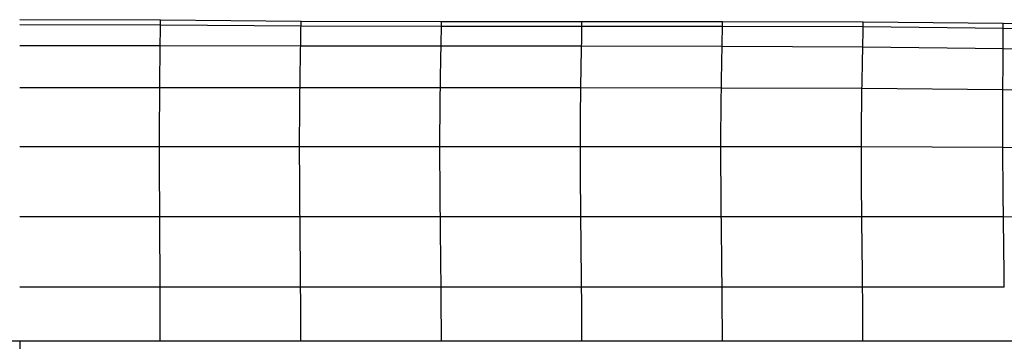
# Paper-space layout '_Right' of a CAD drawing. Header units: millimetres. Extents: x -155 to 619, y 0 to 686.
# Tile 7 of 8: x 222 to 396, y 466 to 523. Entities that reach past the tile are written whole.
import ezdxf

# ---------------------------------------------------------------- set-up
doc = ezdxf.new("R2010")
doc.units = ezdxf.units.MM

psp = doc.layouts.new('_Right')

# ---------------------------------------------------------------- linework, layer by layer
at = {"color": 7, "linetype": 'Continuous', "lineweight": 25}
for p, q in [((247.01, 522.76), (222.15, 522.87)), ((247, 521.89), (222.15, 521.96)), ((271.8, 521.76), (247, 521.89)), ((271.82, 522.58), (247.01, 522.76)), ((296.59, 521.7), (271.8, 521.76)), ((296.6, 522.5), (271.82, 522.58)), ((321.37, 521.69), (296.59, 521.7)), ((321.38, 522.49), (296.6, 522.5)), ((346.18, 521.68), (321.37, 521.69)), ((346.18, 522.48), (321.38, 522.49)), ((370.99, 522.41), (346.18, 522.48)), ((370.99, 521.59), (346.18, 521.68)), ((395.71, 522.22), (370.99, 522.41)), ((395.72, 521.32), (370.99, 521.59)), ((419.75, 521.75), (395.71, 522.22)), ((419.79, 520.79), (395.72, 521.32)), ((246.95, 518.25), (222.15, 518.27)), ((271.74, 518.21), (246.95, 518.25)), ((296.52, 518.19), (271.74, 518.21)), ((321.31, 518.19), (296.52, 518.19)), ((346.12, 518.17), (321.31, 518.19)), ((370.94, 518.04), (346.12, 518.17)), ((395.71, 517.71), (370.94, 518.04)), ((420.07, 517.15), (395.71, 517.71)), ((246.88, 510.84), (222.15, 510.84)), ((271.62, 510.84), (246.88, 510.84)), ((296.39, 510.84), (271.62, 510.84)), ((321.18, 510.84), (296.39, 510.84)), ((345.98, 510.82), (321.18, 510.84)), ((370.79, 510.74), (345.98, 510.82)), ((395.65, 510.51), (370.79, 510.74)), ((420.72, 510.07), (395.65, 510.51)), ((246.84, 500.45), (222.15, 500.45)), ((271.55, 500.45), (246.84, 500.45)), ((296.31, 500.45), (271.55, 500.45)), ((321.1, 500.45), (296.31, 500.45)), ((345.9, 500.45), (321.1, 500.45)), ((370.7, 500.43), (345.9, 500.45)), ((395.64, 500.34), (370.7, 500.43)), ((421.44, 500.1), (395.64, 500.34)), ((246.88, 488.12), (222.15, 488.11)), ((271.62, 488.12), (246.88, 488.12)), ((296.39, 488.12), (271.62, 488.12)), ((321.18, 488.12), (296.39, 488.12)), ((345.97, 488.12), (321.18, 488.12)), ((370.77, 488.12), (345.97, 488.12)), ((395.76, 488.1), (370.77, 488.12)), ((421.92, 487.98), (395.76, 488.1)), ((450.94, 466.18), (-6.63, 466.18))]:
    psp.add_line(p, q, dxfattribs=at)
at = {"color": 7, "linetype": 'Continuous', "lineweight": 25, "flags": 128}
for points in [[(246.94, 475.69), (241.94, 475.69), (232.05, 475.69), (228.42, 475.69), (222.15, 475.69)], [(271.73, 475.69), (265.11, 475.69), (258.5, 475.69), (246.94, 475.69)], [(296.52, 475.69), (291.52, 475.69), (281.62, 475.69), (277.99, 475.69), (271.73, 475.69)], [(321.31, 475.69), (314.7, 475.69), (308.08, 475.69), (296.52, 475.69)], [(346.11, 475.69), (340.94, 475.69), (331.13, 475.69), (329.59, 475.69), (323.45, 475.69), (321.31, 475.69)], [(370.9, 475.69), (367.15, 475.69), (359.64, 475.69), (352.87, 475.69), (346.11, 475.69)], [(222.15, 466.18), (222.15, 465.99), (222.15, 465.45), (222.15, 464.64), (222.15, 463.68), (222.15, 462.72), (222.15, 461.91), (222.15, 461.37), (222.15, 461.18)]]:
    psp.add_lwpolyline(points, dxfattribs=at)
at = {"color": 7, "linetype": 'Continuous', "lineweight": 25}
for points, knots in [([(246.95, 518.25), (246.96, 519.07), (246.98, 520.71), (246.99, 521.5), (247, 521.89)], [0, 0, 0, 0, 0.5049303, 1, 1, 1, 1]), ([(247, 521.89), (247, 522.16), (247.01, 522.7), (247.01, 522.74), (247.01, 522.76)], [0, 0, 0, 0, 0.502408, 1, 1, 1, 1]), ([(271.74, 518.21), (271.75, 519.02), (271.78, 520.63), (271.79, 521.39), (271.8, 521.76)], [0, 0, 0, 0, 0.505009, 1, 1, 1, 1]), ([(271.8, 521.76), (271.81, 522.02), (271.82, 522.53), (271.82, 522.56), (271.82, 522.58)], [0, 0, 0, 0, 0.5025111, 1, 1, 1, 1]), ([(296.52, 518.19), (296.54, 519), (296.57, 520.59), (296.58, 521.33), (296.59, 521.7)], [0, 0, 0, 0, 0.505047, 1, 1, 1, 1]), ([(296.59, 521.7), (296.59, 521.95), (296.6, 522.45), (296.6, 522.48), (296.6, 522.5)], [0, 0, 0, 0, 0.502555, 1, 1, 1, 1]), ([(321.31, 518.19), (321.33, 518.99), (321.36, 520.59), (321.37, 521.33), (321.37, 521.69)], [0, 0, 0, 0, 0.50505, 1, 1, 1, 1]), ([(321.37, 521.69), (321.38, 521.94), (321.38, 522.44), (321.38, 522.47), (321.38, 522.49)], [0, 0, 0, 0, 0.502561, 1, 1, 1, 1]), ([(346.12, 518.17), (346.13, 518.98), (346.16, 520.57), (346.17, 521.31), (346.18, 521.68)], [0, 0, 0, 0, 0.505034, 1, 1, 1, 1]), ([(346.18, 521.68), (346.18, 521.93), (346.18, 522.43), (346.18, 522.46), (346.18, 522.48)], [0, 0, 0, 0, 0.502546, 1, 1, 1, 1]), ([(370.94, 518.04), (370.96, 518.85), (370.99, 520.45), (370.99, 521.21), (370.99, 521.59)], [0, 0, 0, 0, 0.504904, 1, 1, 1, 1]), ([(370.99, 521.59), (370.99, 521.84), (370.99, 522.36), (370.99, 522.4), (370.99, 522.41)], [0, 0, 0, 0, 0.502442, 1, 1, 1, 1]), ([(395.72, 521.32), (395.72, 521.6), (395.71, 522.15), (395.71, 522.2), (395.71, 522.22)], [0, 0, 0, 0, 0.502221, 1, 1, 1, 1]), ([(395.71, 517.71), (395.72, 518.53), (395.72, 520.13), (395.72, 520.93), (395.72, 521.32)], [0, 0, 0, 0, 0.5046201, 1, 1, 1, 1]), ([(246.88, 510.84), (246.89, 512.3), (246.91, 515.24), (246.94, 517.24), (246.95, 518.25)], [0, 0, 0, 0, 0.496018, 1, 1, 1, 1]), ([(271.62, 510.84), (271.64, 512.29), (271.68, 515.23), (271.72, 517.21), (271.74, 518.21)], [0, 0, 0, 0, 0.496025, 1, 1, 1, 1]), ([(296.39, 510.84), (296.41, 512.29), (296.46, 515.22), (296.5, 517.19), (296.52, 518.19)], [0, 0, 0, 0, 0.496025, 1, 1, 1, 1]), ([(321.18, 510.84), (321.2, 512.29), (321.25, 515.22), (321.29, 517.19), (321.31, 518.19)], [0, 0, 0, 0, 0.496029, 1, 1, 1, 1]), ([(345.98, 510.82), (346, 512.28), (346.05, 515.21), (346.1, 517.18), (346.12, 518.17)], [0, 0, 0, 0, 0.496019, 1, 1, 1, 1]), ([(370.79, 510.74), (370.82, 512.18), (370.88, 515.09), (370.92, 517.05), (370.94, 518.04)], [0, 0, 0, 0, 0.495961, 1, 1, 1, 1]), ([(395.65, 510.51), (395.67, 511.93), (395.69, 514.78), (395.7, 516.73), (395.71, 517.71)], [0, 0, 0, 0, 0.4958214, 1, 1, 1, 1]), ([(246.84, 500.45), (246.84, 501.73), (246.84, 504.38), (246.86, 507.8), (246.87, 509.81), (246.88, 510.84)], [0, 0, 0, 0, 0.31349, 0.648044, 1, 1, 1, 1]), ([(271.55, 500.45), (271.55, 501.73), (271.56, 504.38), (271.58, 507.8), (271.61, 509.81), (271.62, 510.84)], [0, 0, 0, 0, 0.3134878, 0.6480568, 1, 1, 1, 1]), ([(296.31, 500.45), (296.31, 501.73), (296.32, 504.38), (296.35, 507.8), (296.38, 509.81), (296.39, 510.84)], [0, 0, 0, 0, 0.3134838, 0.6480465, 1, 1, 1, 1]), ([(321.1, 500.45), (321.1, 501.74), (321.11, 504.38), (321.14, 507.8), (321.17, 509.81), (321.18, 510.84)], [0, 0, 0, 0, 0.313487, 0.648052, 1, 1, 1, 1]), ([(345.9, 500.45), (345.9, 501.73), (345.9, 504.38), (345.94, 507.8), (345.97, 509.8), (345.98, 510.82)], [0, 0, 0, 0, 0.31349, 0.648054, 1, 1, 1, 1]), ([(370.7, 500.43), (370.7, 501.7), (370.71, 504.34), (370.75, 507.73), (370.78, 509.72), (370.79, 510.74)], [0, 0, 0, 0, 0.313523, 0.648073, 1, 1, 1, 1]), ([(395.64, 500.34), (395.64, 501.6), (395.63, 504.21), (395.64, 507.55), (395.65, 509.51), (395.65, 510.51)], [0, 0, 0, 0, 0.313585, 0.648065, 1, 1, 1, 1]), ([(246.88, 488.12), (246.87, 489.55), (246.85, 492.52), (246.84, 496.69), (246.84, 499.16), (246.84, 500.45)], [0, 0, 0, 0, 0.307565, 0.639152, 1, 1, 1, 1]), ([(271.62, 488.12), (271.61, 489.55), (271.58, 492.53), (271.56, 496.69), (271.55, 499.16), (271.55, 500.45)], [0, 0, 0, 0, 0.307568, 0.639157, 1, 1, 1, 1]), ([(296.39, 488.12), (296.38, 489.55), (296.35, 492.53), (296.32, 496.69), (296.31, 499.17), (296.31, 500.45)], [0, 0, 0, 0, 0.307568, 0.639156, 1, 1, 1, 1]), ([(321.18, 488.12), (321.17, 489.55), (321.14, 492.53), (321.11, 496.69), (321.1, 499.17), (321.1, 500.45)], [0, 0, 0, 0, 0.30757, 0.639159, 1, 1, 1, 1]), ([(345.97, 488.12), (345.96, 489.55), (345.93, 492.53), (345.9, 496.69), (345.9, 499.16), (345.9, 500.45)], [0, 0, 0, 0, 0.307577, 0.639169, 1, 1, 1, 1]), ([(370.77, 488.12), (370.75, 489.55), (370.72, 492.52), (370.7, 496.68), (370.7, 499.14), (370.7, 500.43)], [0, 0, 0, 0, 0.307657, 0.639253, 1, 1, 1, 1]), ([(395.76, 488.1), (395.74, 489.53), (395.71, 492.49), (395.67, 496.63), (395.65, 499.07), (395.64, 500.34)], [0, 0, 0, 0, 0.307808, 0.639401, 1, 1, 1, 1]), ([(246.94, 475.69), (246.93, 477.03), (246.92, 479.82), (246.9, 484.02), (246.88, 486.72), (246.88, 488.12)], [0, 0, 0, 0, 0.312174, 0.64501, 1, 1, 1, 1]), ([(271.73, 475.69), (271.72, 477.04), (271.7, 479.82), (271.66, 484.02), (271.63, 486.72), (271.62, 488.12)], [0, 0, 0, 0, 0.312174, 0.64501, 1, 1, 1, 1]), ([(296.52, 475.69), (296.51, 477.04), (296.48, 479.82), (296.43, 484.02), (296.41, 486.72), (296.39, 488.12)], [0, 0, 0, 0, 0.312174, 0.64501, 1, 1, 1, 1]), ([(321.31, 475.69), (321.3, 477.04), (321.27, 479.82), (321.22, 484.02), (321.2, 486.72), (321.18, 488.12)], [0, 0, 0, 0, 0.312174, 0.64501, 1, 1, 1, 1]), ([(346.11, 475.69), (346.09, 477.04), (346.07, 479.83), (346.02, 484.02), (345.99, 486.72), (345.97, 488.12)], [0, 0, 0, 0, 0.312183, 0.64503, 1, 1, 1, 1]), ([(370.9, 475.69), (370.89, 477.04), (370.86, 479.83), (370.81, 484.02), (370.78, 486.72), (370.77, 488.12)], [0, 0, 0, 0, 0.312209, 0.645073, 1, 1, 1, 1]), ([(395.91, 475.69), (395.89, 477.03), (395.86, 479.82), (395.81, 484.01), (395.78, 486.71), (395.76, 488.1)], [0, 0, 0, 0, 0.3122754, 0.6451706, 1, 1, 1, 1]), ([(246.97, 466.18), (246.96, 467.37), (246.96, 470.61), (246.95, 473.72), (246.94, 475.69)], [0, 0, 0, 0, 0.369751, 1, 1, 1, 1]), ([(271.77, 466.18), (271.77, 467.37), (271.76, 470.61), (271.74, 473.72), (271.73, 475.69)], [0, 0, 0, 0, 0.369837, 1, 1, 1, 1]), ([(296.57, 466.18), (296.57, 467.37), (296.56, 470.61), (296.54, 473.73), (296.52, 475.69)], [0, 0, 0, 0, 0.369925, 1, 1, 1, 1]), ([(321.37, 466.18), (321.36, 467.37), (321.36, 470.61), (321.33, 473.73), (321.31, 475.69)], [0, 0, 0, 0, 0.370012, 1, 1, 1, 1]), ([(346.16, 466.18), (346.16, 467.37), (346.15, 470.61), (346.12, 473.73), (346.11, 475.69)], [0, 0, 0, 0, 0.3701006, 1, 1, 1, 1]), ([(395.91, 475.69), (393.7, 475.69), (390.39, 475.69), (385.98, 475.69), (382.67, 475.69), (379.36, 475.69), (375.44, 475.69), (372.62, 475.69), (370.9, 475.69)], [0, 0, 0, 0, 0.264626, 0.396939, 0.529252, 0.661565, 0.793878, 1, 1, 1, 1]), ([(370.95, 466.18), (370.95, 467.38), (370.94, 470.61), (370.92, 473.73), (370.9, 475.69)], [0, 0, 0, 0, 0.370189, 1, 1, 1, 1])]:
    psp.add_open_spline(points, degree=3, knots=knots, dxfattribs=at)

doc.saveas('drawing.dxf')
